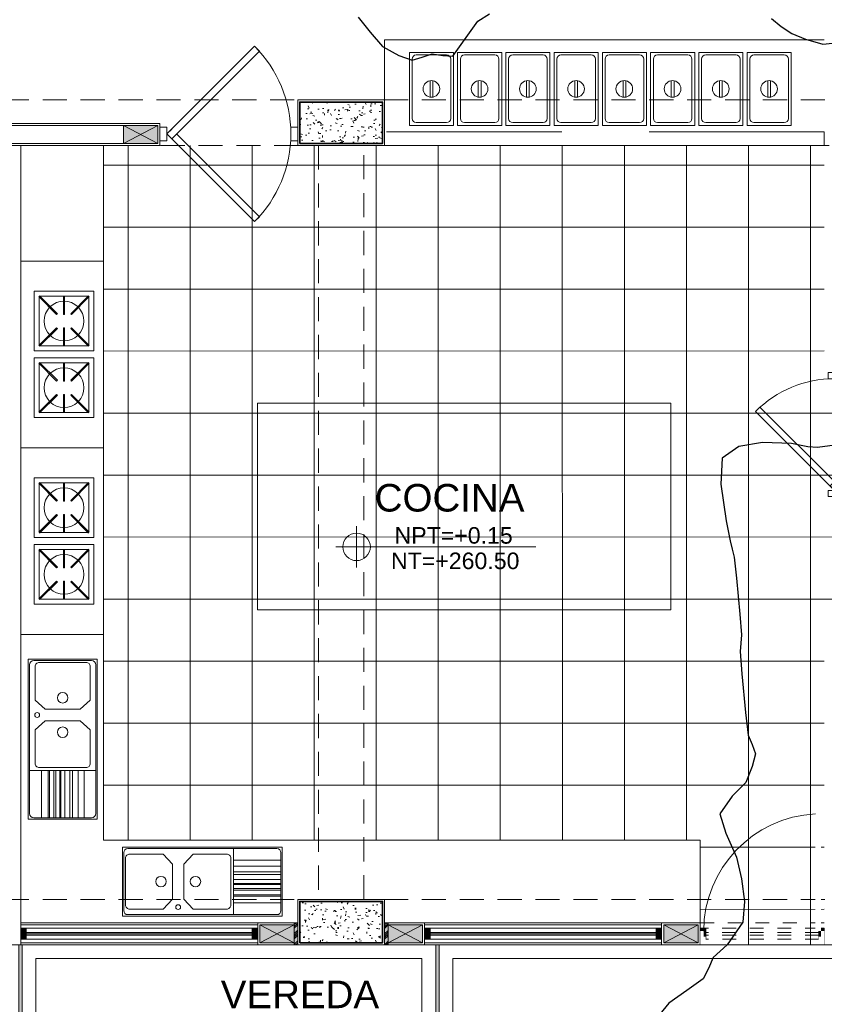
# Model space of a CAD drawing. Header units: millimetres. Extents: x -8931983 to 9630244, y 4 to 18563053.
# Tile 190 of 256: x 349140.11 to 349145.95, y 9281957.44 to 9281964.59. Entities that reach past the tile are written whole.
import ezdxf

# ---------------------------------------------------------------- set-up
doc = ezdxf.new("R2010")
doc.units = ezdxf.units.MM
doc.set_wipeout_variables(frame=1)
for name, pattern in [('01 nivel$0$HIDDEN2', [0.1875, 0.125, -0.0625]), ('CONTINUA', [0]), ('DASHED2', [0.375, 0.25, -0.125]), ('HIDDEN', [9.524999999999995, 6.349999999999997, -3.174999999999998])]:
    doc.linetypes.add(name, pattern=pattern)
for name, color, linetype, lineweight in [('.', 7, 'Continuous', 0), ('0_PROYECCIONES 1', 1, 'DASHED2', 0), ('0_VANOS', 30, 'Continuous', 9), ('COLUMNAS', 3, 'Continuous', 35), ('COLUMNETAS TOP', 253, 'Continuous', 0), ('G-ANNO-DIMS', 7, 'Continuous', 5), ('JUNTAS DE DILATACIÓN', 160, 'CONTINUA', 9), ('MURO', 133, 'Continuous', 15), ('Proyecciones 2', 251, 'HIDDEN', 5), ('puertas', 252, 'Continuous', 0), ('TARRAJEO', 32, 'Continuous', 0), ('TEXTO AMBIENTES', 7, 'Continuous', 30), ('vereda', 254, 'Continuous', 5)]:
    doc.layers.add(name, color=color, linetype=linetype, lineweight=lineweight)
for name, color, linetype, lineweight, true_color in [('08.-ALE_MOBILIARIO Y EQUIPAMIENTO', 251, 'Continuous', 15, 0x545454), ('0_COLUMNA ACHURADO', 250, 'Continuous', 0, 0x363636), ('0_TEXTURA PISOS', 252, 'Continuous', 0, 0x8c8c8c), ('P_MOBILIARIO', 251, 'Continuous', 5, 0x6b6b6b), ('PROYECCIONES-01', 252, 'HIDDEN', 5, 0x979595)]:
    doc.layers.add(name, color=color, linetype=linetype, lineweight=lineweight, true_color=true_color)
doc.layers.add('C-TOPO', color=7, linetype='Continuous')
doc.styles.add('Arial_1', font='arial.ttf', dxfattribs={"height": 0.15})
pattern_1 = [(140, (-1.515000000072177, -1.514999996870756), (0.0140263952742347, 0.1603225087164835), [0.016764, -0.184404]), (85.00000000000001, (-1.515000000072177, -1.514999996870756), (-0.1681300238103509, -0.0310142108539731), [0.0134112, -0.1475237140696]), (190.4514447, (-1.513831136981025, -1.501639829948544), (-0.1541036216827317, 0.1293082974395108), [0.014247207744, -0.156719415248]), (136.1842, (-1.559704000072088, -1.514999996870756), (0.0369972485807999, 0.2385495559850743), [0.025146, -0.2766059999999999]), (186.63555761, (-1.556620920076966, -1.495120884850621), (-0.2177349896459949, 0.2089156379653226), [0.0213708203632, -0.2350793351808]), (81.18415117, (-1.559704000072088, -1.514999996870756), (-0.2177349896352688, 0.2089156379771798), [0.0201167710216, -0.2212845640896]), (111, (-1.54852800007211, -1.492647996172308), (0.0899933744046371, 0.1334206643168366), [0.016764, -0.184404]), (56.00000000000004, (-1.54852800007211, -1.492647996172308), (-0.1620854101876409, 0.0543857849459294), [0.0134112, -0.1475232]), (161.451445, (-1.541028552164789, -1.481529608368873), (-0.0720920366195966, 0.1878064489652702), [0.014247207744, -0.1567191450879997]), (127.5, (-1.515000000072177, -1.514999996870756), (-0.0744084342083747, 0.0027179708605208), [0, -0.14573504, 0, -0.1497584, 0, -0.148082]), (97.49999999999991, (-1.515000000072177, -1.514999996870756), (-0.0881589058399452, 0.0588013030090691), [0, -0.08538464, 0, -0.14238224, 0, -0.0564388]), (57.50000000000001, (-1.515000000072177, -1.564844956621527), (0.0050412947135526, 0.1193197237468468), [0, -0.05588, 0, -0.1743456, 0, -0.2313432]), (47.5, (-1.515000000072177, -1.587196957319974), (-0.0223753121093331, 0.1303536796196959), [0, -0.072644, 0, -0.11578336, 0, -0.1642872])]

# ---------------------------------------------------------------- blocks, each defined once
blk = doc.blocks.new('topooooo')
at = {"layer": 'C-TOPO', "color": 252, "linetype": 'Continuous', "lineweight": 25, "true_color": 0x939598, "elevation": 2.117999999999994, "flags": 128}
for points in [[(-111.0279999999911, -175.5341138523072), (-110.8917713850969, -175.5606268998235), (-110.7569719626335, -175.5850280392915), (-110.6236618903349, -175.5590866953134), (-110.5279999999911, -175.5227667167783), (-110.4863257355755, -175.4609424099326), (-110.4460758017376, -175.3959241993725), (-110.3791648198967, -175.355860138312), (-110.319233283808, -175.3140000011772), (-110.3283506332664, -175.1677214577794), (-110.3410990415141, -175.000900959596), (-110.3088834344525, -174.9074743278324)], [(-108.7118235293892, -173.6301764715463), (-108.6194879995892, -173.6287496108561), (-108.5279999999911, -173.6186875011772), (-108.424792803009, -173.5873897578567), (-108.3059886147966, -173.5360113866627), (-108.1920884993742, -173.4187551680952)], [(-106.383791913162, -175.7206298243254), (-106.4703963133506, -175.8140000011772), (-106.5279999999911, -175.8553907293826), (-106.6344817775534, -175.9143016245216), (-106.8013552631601, -176.0406447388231), (-106.9153870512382, -176.1737404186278), (-106.9541538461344, -176.3140000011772), (-106.8407609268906, -176.4674168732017), (-106.6422207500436, -176.6466675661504), (-106.5279999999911, -176.7401538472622), (-106.4780000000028, -176.7770769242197), (-106.4280000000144, -176.8140000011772), (-106.3201724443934, -176.9203098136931), (-106.1338374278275, -177.1065720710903), (-106.0279999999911, -177.2140000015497), (-105.9933846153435, -177.2640000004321), (-105.9587692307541, -177.3140000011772), (-105.8464207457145, -177.4287012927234), (-105.6467370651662, -177.6290745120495), (-105.5279999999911, -177.7447692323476), (-105.4625650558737, -177.7781962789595), (-105.4007915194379, -177.8140000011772), (-105.3591298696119, -177.9009548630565), (-105.3216962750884, -178.0203037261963), (-105.3361044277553, -178.1585834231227), (-105.3216962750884, -178.3140000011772), (-105.2003765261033, -178.3954341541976), (-105.0279999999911, -178.4798576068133), (-104.9005164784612, -178.5782433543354), (-104.7775444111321, -178.6910377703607), (-104.6938576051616, -178.8140000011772), (-104.675925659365, -179.0141857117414), (-104.6938576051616, -179.148142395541), (-104.6716376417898, -179.2313144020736), (-104.6531526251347, -179.3140000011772), (-104.6898838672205, -179.4559010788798), (-104.7316679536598, -179.6103320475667), (-104.7309708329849, -179.7123771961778)]]:
    blk.add_lwpolyline(points, dxfattribs=at)
blk = doc.blocks.new('PUERTA VAIVEN')
at = {"layer": 'puertas'}
for points in [[(-0.0853553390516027, -0.0353553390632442), (-0.7217514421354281, 0.6010407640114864), (-0.6863961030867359, 0.6363961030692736), (-0.0499999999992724, 0)], [(-1, -0.0499999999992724), (-1, 0.0499999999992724), (-0.9500000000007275, 0.0499999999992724), (-0.9500000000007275, -0.0499999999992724)], [(-0.0499999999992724, -0.0499999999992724), (-0.0499999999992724, 0.0499999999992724), (0, 0.0499999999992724), (0, -0.0499999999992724)]]:
    blk.add_lwpolyline(points, close=True, dxfattribs=at)
for points in [[(-0.1207106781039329, 0), (-0.7217514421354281, -0.6010407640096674), (-0.6863961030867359, -0.6363961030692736), (-0.0499999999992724, 0), (-0.0853553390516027, 0.0353553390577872)], [(-0.0853553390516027, 0.0353553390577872), (-0.0853553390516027, 0.0353553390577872)]]:
    blk.add_lwpolyline(points, dxfattribs=at)
for start, end in [(135.000000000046, 180), (180, 224.9999999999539)]:
    blk.add_arc((-0.0500000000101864, -3.638e-12), 0.9, start, end, dxfattribs=at)
blk = doc.blocks.new('*U1783')
at = {"linetype": 'Continuous', "lineweight": 0, "true_color": 0xbebebe}
for points in [[(3037.252435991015, 1360.543106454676), (3037.212435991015, 1360.543106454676), (3037.212435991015, 1360.463106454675), (3037.252435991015, 1360.463106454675)], [(3038.932435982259, 1360.543106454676), (3038.892435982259, 1360.543106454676), (3038.892435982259, 1360.463106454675), (3038.932435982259, 1360.463106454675)]]:
    blk.add_hatch(color=9, dxfattribs=at).paths.add_polyline_path(points)
at = {"layer": '0_VANOS', "linetype": 'Continuous'}
for p, q in [((3037.252435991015, 1360.513106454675), (3038.892435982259, 1360.513106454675)), ((3037.252435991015, 1360.503106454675), (3038.892435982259, 1360.503106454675)), ((3037.252435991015, 1360.493106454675), (3038.892435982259, 1360.493106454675))]:
    blk.add_line(p, q, dxfattribs=at)
for points in [[(3037.212435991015, 1360.543106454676), (3037.212435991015, 1360.463106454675), (3037.252435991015, 1360.463106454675), (3037.252435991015, 1360.543106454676)], [(3037.252435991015, 1360.543106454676), (3038.892435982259, 1360.543106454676), (3038.892435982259, 1360.463106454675), (3037.252435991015, 1360.463106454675)], [(3038.892435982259, 1360.543106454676), (3038.892435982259, 1360.463106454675), (3038.932435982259, 1360.463106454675), (3038.932435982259, 1360.543106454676)]]:
    blk.add_lwpolyline(points, close=True, dxfattribs=at)
blk = doc.blocks.new('*U1785')
at = {"linetype": 'Continuous', "lineweight": 0, "true_color": 0xbebebe}
for points in [[(3037.252435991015, 1360.543106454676), (3037.212435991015, 1360.543106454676), (3037.212435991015, 1360.463106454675), (3037.252435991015, 1360.463106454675)], [(3038.932435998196, 1360.543106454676), (3038.892435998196, 1360.543106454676), (3038.892435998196, 1360.463106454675), (3038.932435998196, 1360.463106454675)]]:
    blk.add_hatch(color=9, dxfattribs=at).paths.add_polyline_path(points)
at = {"layer": '0_VANOS', "linetype": 'Continuous'}
for p, q in [((3037.252435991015, 1360.513106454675), (3038.892435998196, 1360.513106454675)), ((3037.252435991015, 1360.503106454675), (3038.892435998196, 1360.503106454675)), ((3037.252435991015, 1360.493106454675), (3038.892435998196, 1360.493106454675))]:
    blk.add_line(p, q, dxfattribs=at)
for points in [[(3037.212435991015, 1360.543106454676), (3037.212435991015, 1360.463106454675), (3037.252435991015, 1360.463106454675), (3037.252435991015, 1360.543106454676)], [(3037.252435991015, 1360.543106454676), (3038.892435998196, 1360.543106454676), (3038.892435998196, 1360.463106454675), (3037.252435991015, 1360.463106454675)], [(3038.892435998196, 1360.543106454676), (3038.892435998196, 1360.463106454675), (3038.932435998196, 1360.463106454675), (3038.932435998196, 1360.543106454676)]]:
    blk.add_lwpolyline(points, close=True, dxfattribs=at)
blk = doc.blocks.new('lavadero-flat-1')
at = {"layer": 'P_MOBILIARIO', "color": 251, "true_color": 0x636466}
for p, q in [((0.0864824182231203, 0.4800694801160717), (-0.4135175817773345, 0.4800694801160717)), ((-0.4135175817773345, 0.4800694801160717), (-0.4135175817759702, -0.679930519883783)), ((0.0064831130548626, 0.4569953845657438), (-0.3335180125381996, 0.4569953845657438)), ((0.0864824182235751, -0.679930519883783), (0.0864824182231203, 0.4800694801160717)), ((-0.3635180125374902, 0.4269952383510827), (-0.3635168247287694, 0.1832826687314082)), ((0.0364831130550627, 0.4269953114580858), (0.0364837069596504, 0.1832825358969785)), ((-0.413517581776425, 0.1800694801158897), (-0.4135184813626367, -0.679930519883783)), ((-0.2905516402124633, 0.1169953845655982), (-0.3635168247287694, 0.1832826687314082)), ((-0.0364825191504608, 0.1169953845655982), (0.036482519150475, 0.183282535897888)), ((-0.0364825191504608, 0.1169953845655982), (-0.2905516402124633, 0.1169953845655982)), ((-0.2905516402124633, 0.0331435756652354), (-0.3635168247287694, -0.0331437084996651)), ((-0.0364825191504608, 0.0331435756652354), (-0.2905516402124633, 0.0331435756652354)), ((-0.0364825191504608, 0.0331435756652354), (0.036482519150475, -0.0331435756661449)), ((-0.3635180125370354, -0.276856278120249), (-0.3635168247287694, -0.0331437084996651)), ((0.036482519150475, -0.0331435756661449), (0.0364831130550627, -0.2768563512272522)), ((0.0764824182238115, -0.3268564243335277), (-0.4035175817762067, -0.3268564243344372)), ((0.0064831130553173, -0.3068564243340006), (-0.3335180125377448, -0.3068564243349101)), ((-0.3183576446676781, -0.3268564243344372), (-0.3183576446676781, -0.6699305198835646)), ((-0.269954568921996, -0.3268564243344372), (-0.2699545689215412, -0.6699305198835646)), ((-0.2594321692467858, -0.3268564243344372), (-0.2594321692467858, -0.6699305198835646)), ((-0.2268127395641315, -0.3268564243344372), (-0.2268127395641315, -0.6699305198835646)), ((-0.213133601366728, -0.3268564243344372), (-0.213133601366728, -0.6699305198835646)), ((-0.1847230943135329, -0.3268564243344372), (-0.1847230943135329, -0.6699305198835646)), ((-0.1763051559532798, -0.3268564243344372), (-0.1763051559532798, -0.6699305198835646)), ((-0.1489468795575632, -0.3268564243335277), (-0.1489468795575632, -0.6699305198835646)), ((-0.1110662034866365, -0.3268564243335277), (-0.1110662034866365, -0.6699305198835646)), ((-0.093178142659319, -0.3268564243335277), (-0.093178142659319, -0.6699305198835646)), ((-0.052140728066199, -0.3268564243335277), (-0.052140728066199, -0.6699305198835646)), ((-0.0086765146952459, -0.3268564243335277), (-0.0086765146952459, -0.6699305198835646)), ((-0.4135175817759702, -0.679930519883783), (0.0864834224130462, -0.679930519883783))]:
    blk.add_line(p, q, dxfattribs=at)
for points in [[(-0.4035175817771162, 0.4400694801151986), (-0.403517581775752, -0.6399305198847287)], [(0.0464824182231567, 0.4700694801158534), (-0.3735175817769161, 0.4700694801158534)], [(0.0764824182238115, -0.6399305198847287), (0.0764824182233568, 0.4400694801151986)], [(-0.3735175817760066, -0.6699305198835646), (0.0464824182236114, -0.6699305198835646)]]:
    blk.add_lwpolyline(points, dxfattribs=at)
for centre, radius in [((-0.163517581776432, 0.2000694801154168), 0.0381), ((-0.3485175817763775, 0.0750694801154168), 0.0175), ((-0.163517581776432, -0.0499305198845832), 0.0381)]:
    blk.add_circle(centre, radius, dxfattribs=at)
for centre, start, end in [((-0.3735175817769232, 0.4400694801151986), 90, 180), ((-0.3335180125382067, 0.4269953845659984), 89.99999999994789, 180.0002792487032), ((0.0064831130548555, 0.4269953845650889), 359.9998603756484, 89.99999999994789), ((0.0464824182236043, 0.4400694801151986), 0, 90), ((-0.3335180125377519, -0.2768564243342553), 179.9997207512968, 270), ((0.0064831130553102, -0.2768564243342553), 270, 0.0001396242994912), ((-0.3735175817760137, -0.6399305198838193), 180, 270), ((0.0464824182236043, -0.6399305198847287), 270, 0)]:
    blk.add_arc(centre, 0.03, start, end, dxfattribs=at)
blk = doc.blocks.new('TGSSDS')
at = {"layer": '08.-ALE_MOBILIARIO Y EQUIPAMIENTO', "extrusion": (-8.64954783e-08, 1.9304e-11, 0.9999999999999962)}
for p, q in [((0, 0), (9.67178493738e-05, 0.4333745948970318)), ((9.67178493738e-05, 0.4333745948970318), (0.4334713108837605, 0.4332778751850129, 2.41837867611e-05)), ((0.4334713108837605, 0.4332778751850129, 2.41837867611e-05), (0.433374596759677, -9.6719712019e-05, 2.41837870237e-05)), ((0.0361226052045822, 0.0361064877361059, 2.015294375e-06), (0.0362032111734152, 0.3972519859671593, 2.0152946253e-06)), ((0.0362032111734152, 0.3972519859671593, 2.0152946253e-06), (0.3973487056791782, 0.3971713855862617, 2.21684503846e-05)), ((0.3973487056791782, 0.3971713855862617, 2.21684503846e-05), (0.3972681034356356, 0.0360258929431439, 2.2168450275e-05)), ((0.3973091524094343, 0.220210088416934, 2.21685094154e-05), (0.2651653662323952, 0.2202395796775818, 1.47944287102e-05)), ((0.0335694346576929, 0.0386607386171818, 1.8728472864e-06), (0.1631612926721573, 0.1681947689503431, 9.1029049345e-06)), ((0.0386756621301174, 0.0335522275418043, 2.1578533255e-06), (0.1682675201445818, 0.1630862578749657, 9.3879109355e-06)), ((0.3973075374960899, 0.2129871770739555, 2.21685092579e-05), (0.2651637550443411, 0.2130166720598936, 1.47944340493e-05)), ((0.2651797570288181, 0.1630646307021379, 1.47959488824e-05), (0.3947137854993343, 0.0334727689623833, 2.20260004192e-05)), ((0.270288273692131, 0.1681708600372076, 1.50809540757e-05), (0.3998222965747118, 0.0385790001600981, 2.23110110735e-05)), ((0.433374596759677, -9.6719712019e-05, 2.41837870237e-05), (0, 0)), ((0.3972681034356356, 0.0360258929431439, 2.2168450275e-05), (0.0361226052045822, 0.0361064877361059, 2.015294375e-06))]:
    blk.add_line(p, q, dxfattribs=at)
at = {"layer": '08.-ALE_MOBILIARIO Y EQUIPAMIENTO', "extrusion": (-8.64954783e-08, -1.93038e-11, 0.9999999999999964)}
for p, q in [((0.9168757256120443, 0.4334566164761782, 7.29065703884e-05), (0.4835011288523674, 0.4333598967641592, 4.87227833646e-05)), ((0.4835011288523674, 0.4333598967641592, 4.87227833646e-05), (0.4835978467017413, -1.46999955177e-05, 4.87227832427e-05)), ((0.916972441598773, 8.20215791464e-05, 7.29065701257e-05), (0.9168757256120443, 0.4334566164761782, 7.29065703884e-05)), ((0.8807692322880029, 0.3973340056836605, 7.08912336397e-05), (0.5196237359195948, 0.3972534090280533, 5.07380777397e-05)), ((0.5196237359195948, 0.3972534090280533, 5.07380777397e-05), (0.5197043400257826, 0.0361079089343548, 5.073807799e-05)), ((0.8808498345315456, 0.0361885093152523, 7.08912337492e-05), (0.8807692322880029, 0.3973340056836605, 7.08912336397e-05)), ((0.4835978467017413, -1.46999955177e-05, 4.87227832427e-05), (0.916972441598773, 8.20215791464e-05, 7.29065701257e-05)), ((0.5197043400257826, 0.0361079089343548, 5.073807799e-05), (0.8808498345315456, 0.0361885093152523, 7.08912337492e-05))]:
    blk.add_line(p, q, dxfattribs=at)
at = {"layer": '08.-ALE_MOBILIARIO Y EQUIPAMIENTO', "extrusion": (-8.65107781e-08, -6.85349895e-08, 0.9999999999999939)}
for p, q in [((0.0336488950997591, 0.3946988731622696, 9.7463618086e-06), (0.1631829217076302, 0.2651070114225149, 1.12460459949e-05)), ((0.0387574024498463, 0.3998050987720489, 1.02572590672e-05), (0.168291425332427, 0.2702132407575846, 1.17569432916e-05)), ((0.2652036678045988, 0.2701916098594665, 1.71649811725e-05), (0.3947955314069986, 0.3997256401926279, 3.0125406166e-05)), ((0.2703098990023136, 0.2650831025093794, 1.72240951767e-05), (0.3999017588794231, 0.3946171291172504, 3.01845255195e-05))]:
    blk.add_line(p, q, dxfattribs=at)
at = {"layer": '08.-ALE_MOBILIARIO Y EQUIPAMIENTO', "extrusion": (-8.64954783e-08, -1.93038e-11, 0.9999999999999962)}
for p, q in [((0.5170705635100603, 0.3946991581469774, 5.05956306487e-05), (0.64666242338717, 0.2651651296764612, 5.78256882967e-05)), ((0.5221767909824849, 0.3998076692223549, 5.08806366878e-05), (0.6517686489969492, 0.2702736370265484, 5.81106942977e-05)), ((0.7486808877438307, 0.2702952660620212, 6.35187322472e-05), (0.8782149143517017, 0.3998871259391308, 7.07487837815e-05)), ((0.7537894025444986, 0.2651890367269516, 6.38037374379e-05), (0.8833234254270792, 0.3947808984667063, 7.10337944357e-05)), ((0.8808086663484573, 0.2203727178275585, 7.08912926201e-05), (0.7486648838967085, 0.2203432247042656, 6.35172174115e-05)), ((0.8808102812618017, 0.2131498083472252, 7.08912927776e-05), (0.7486664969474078, 0.2131203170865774, 6.3517212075e-05))]:
    blk.add_line(p, q, dxfattribs=at)
at = {"layer": '08.-ALE_MOBILIARIO Y EQUIPAMIENTO', "extrusion": (8.64968082e-08, -1.93048e-11, 0.9999999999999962)}
for p, q in [((0.0361636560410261, 0.2202906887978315, 2.21686643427e-05), (0.168307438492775, 0.2202611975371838, 1.47944702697e-05)), ((0.0361620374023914, 0.2130677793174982, 2.21686641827e-05), (0.1683058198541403, 0.2130382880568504, 1.47944755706e-05))]:
    blk.add_line(p, q, dxfattribs=at)
at = {"layer": '08.-ALE_MOBILIARIO Y EQUIPAMIENTO', "extrusion": (-6.9851e-12, -3.42771468e-08, 0.9999999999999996)}
for p, q in [((0.168291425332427, 0.2702132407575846, 1.17569432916e-05), (0.1631829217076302, 0.2651070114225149, 1.12460459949e-05)), ((0.1683058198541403, 0.2130382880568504, 1.47944755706e-05), (0.168307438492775, 0.2202611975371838, 1.47944702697e-05)), ((0.2651637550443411, 0.2130166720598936, 1.47944340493e-05), (0.2651653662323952, 0.2202395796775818, 1.47944287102e-05)), ((0.1682675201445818, 0.1630862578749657, 9.3879109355e-06), (0.1631612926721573, 0.1681947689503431, 9.1029049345e-06))]:
    blk.add_line(p, q, dxfattribs=at)
at = {"layer": '08.-ALE_MOBILIARIO Y EQUIPAMIENTO', "extrusion": (8.64968082e-08, 1.93046e-11, 0.9999999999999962)}
for p, q in [((0.519663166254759, 0.220292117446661, 7.08914475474e-05), (0.6518069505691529, 0.2203216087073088, 6.35172589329e-05)), ((0.5196647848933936, 0.2130692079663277, 7.08914477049e-05), (0.6518085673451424, 0.2130986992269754, 6.35172536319e-05))]:
    blk.add_line(p, q, dxfattribs=at)
at = {"layer": '08.-ALE_MOBILIARIO Y EQUIPAMIENTO', "extrusion": (-6.985e-12, 3.42771468e-08, 0.9999999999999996)}
for p, q in [((0.6517686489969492, 0.2702736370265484, 5.81106942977e-05), (0.64666242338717, 0.2651651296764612, 5.78256882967e-05)), ((0.6518069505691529, 0.2203216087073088, 6.35172589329e-05), (0.6518085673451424, 0.2130986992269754, 6.35172536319e-05)), ((0.7486648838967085, 0.2203432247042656, 6.35172174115e-05), (0.7486664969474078, 0.2131203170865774, 6.3517212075e-05)), ((0.6517925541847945, 0.1631466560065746, 6.04797266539e-05), (0.6466840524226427, 0.1682528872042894, 5.99688293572e-05))]:
    blk.add_line(p, q, dxfattribs=at)
at = {"layer": '08.-ALE_MOBILIARIO Y EQUIPAMIENTO', "extrusion": (-8.65107779e-08, 6.85349897e-08, 0.9999999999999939)}
for p, q in [((0.5171500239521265, 0.0386610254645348, 5.84691451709e-05), (0.6466840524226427, 0.1682528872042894, 5.99688293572e-05)), ((0.5222585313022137, 0.0335547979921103, 5.8980042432e-05), (0.6517925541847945, 0.1631466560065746, 6.04797266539e-05)), ((0.7487047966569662, 0.1631682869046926, 6.58877645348e-05), (0.878296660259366, 0.0336342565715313, 7.88481895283e-05)), ((0.7538110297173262, 0.1682767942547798, 6.5946878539e-05), (0.8834028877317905, 0.0387427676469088, 7.89073088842e-05))]:
    blk.add_line(p, q, dxfattribs=at)
at = {"layer": '08.-ALE_MOBILIARIO Y EQUIPAMIENTO', "extrusion": (-5.5803422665e-05, 1.24541557e-08, 0.9999999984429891)}
blk.add_ellipse((0.2167356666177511, 0.2166389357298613, 1.20918788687e-05), major_axis=(0.1021473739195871, -0.1021473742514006, 5.7014452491e-06), ratio=0.999999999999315, start_param=-0.7854285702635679, end_param=5.497756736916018, dxfattribs=at)
at = {"layer": '08.-ALE_MOBILIARIO Y EQUIPAMIENTO', "extrusion": (5.5803422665e-05, 1.24540614e-08, -0.9999999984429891)}
blk.add_ellipse((0.7002367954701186, 0.2167209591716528, 6.08146622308e-05), major_axis=(0.1021473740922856, 0.1021473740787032, 5.7014452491e-06), ratio=0.9999999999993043, start_param=-0.785428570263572, end_param=5.497756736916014, dxfattribs=at)
at = {"layer": '08.-ALE_MOBILIARIO Y EQUIPAMIENTO', "extrusion": (-5.58132934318e-05, -4.42160337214e-05, 0.9999999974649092)}
blk.add_ellipse((0.2167356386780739, 0.2166389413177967, 1.20918799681e-05), major_axis=(-0.0510736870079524, -0.0510736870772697, -5.1088665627e-06), ratio=0.9999999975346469, start_param=3.091348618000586, end_param=3.191390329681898, dxfattribs=at)
at = {"layer": '08.-ALE_MOBILIARIO Y EQUIPAMIENTO', "extrusion": (5.5803422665e-05, 1.24540614e-08, -0.9999999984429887)}
blk.add_ellipse((0.7002367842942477, 0.2167209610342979, 6.08146618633e-05), major_axis=(0.0510736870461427, 0.0510736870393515, 2.8507226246e-06), ratio=0.9999999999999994, start_param=-0.0502440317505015, end_param=0.0497976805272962, dxfattribs=at)
at = {"layer": '08.-ALE_MOBILIARIO Y EQUIPAMIENTO', "extrusion": (-5.5803422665e-05, 1.24541557e-08, 0.9999999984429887)}
blk.add_ellipse((0.2167356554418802, 0.2166389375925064, 1.20918785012e-05), major_axis=(0.0510736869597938, -0.0510736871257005, 2.8507226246e-06), ratio=0.9999999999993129, start_param=-0.0502440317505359, end_param=0.0497976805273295, dxfattribs=at)
at = {"layer": '08.-ALE_MOBILIARIO Y EQUIPAMIENTO', "extrusion": (5.5813293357e-05, -4.42160338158e-05, -0.9999999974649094)}
blk.add_ellipse((0.7002367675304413, 0.2167209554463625, 6.0814663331e-05), major_axis=(-0.0510736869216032, 0.0510736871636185, -5.1088665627e-06), ratio=0.9999999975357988, start_param=3.091348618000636, end_param=3.191390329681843, dxfattribs=at)
blk = doc.blocks.new('AQLAOQLA')
at = {"layer": '08.-ALE_MOBILIARIO Y EQUIPAMIENTO'}
for p, q in [((0, 0), (1.490116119e-07, 0.6000007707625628)), ((1.354655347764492, 0.6000007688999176), (1.490116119e-07, 0.6000007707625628)), ((1.35465519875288, -3.37138772e-07), (1.354655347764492, 0.6000004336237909)), ((1.35465519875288, -1.8626451e-09), (0, 0))]:
    blk.add_line(p, q, dxfattribs=at)
at = {"lineweight": 60}
blk.add_blockref('TGSSDS', (0.2188413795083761, 0.0689511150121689, -3.64532850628e-05), dxfattribs=at)
blk = doc.blocks.new('AQIKAIQQ')
at = {"layer": '08.-ALE_MOBILIARIO Y EQUIPAMIENTO'}
for p, q in [((-0.0199994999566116, 0.2649933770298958), (-0.0199994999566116, -0.2649933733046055)), ((0.2999925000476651, 0.2649933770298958), (-0.0199994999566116, 0.2649933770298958)), ((0, 0.2160105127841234), (0, -0.2149938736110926)), ((0.2499930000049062, 0.2460105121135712), (0.0300000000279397, 0.2460105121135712)), ((0.2799930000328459, -0.2149938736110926), (0.2799930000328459, 0.2160105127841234)), ((0.2999925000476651, -0.2649933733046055), (0.2999925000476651, 0.2649933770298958)), ((0.1299967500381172, 0.0589985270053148), (0.1299967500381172, -0.0609984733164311)), ((0.1499962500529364, -0.0589985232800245), (0.1499962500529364, 0.0589985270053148)), ((-0.0199994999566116, -0.2649933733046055), (0.2999925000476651, -0.2649933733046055)), ((0.0300000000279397, -0.2449938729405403), (0.2499930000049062, -0.2449938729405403))]:
    blk.add_line(p, q, dxfattribs=at)
blk.add_circle((0.1394965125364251, -0.0004999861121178), 0.0605005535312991, dxfattribs=at)
for centre, start, end in [((0.0300000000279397, 0.2160105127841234), 90, 180), ((0.2499930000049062, 0.2160105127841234), 0, 90), ((0.0300000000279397, -0.2149938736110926), 180, 270), ((0.2499930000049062, -0.2149938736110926), 270, 0)]:
    blk.add_arc(centre, 0.0300000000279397, start, end, dxfattribs=at)
blk = doc.blocks.new('*U1804')
at = {"linetype": 'Continuous', "true_color": 0xbebebe}
for points in [[(3032.131410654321, 1351.188780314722), (3032.131410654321, 1351.268780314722), (3032.171410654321, 1351.268780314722), (3032.171410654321, 1351.188780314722)], [(3032.991409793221, 1351.188780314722), (3032.991409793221, 1351.268780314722), (3033.03140979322, 1351.268780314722), (3033.03140979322, 1351.188780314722)]]:
    blk.add_hatch(color=9, dxfattribs=at).paths.add_polyline_path(points)
at = {"layer": '0_VANOS', "linetype": 'Continuous'}
for p, q in [((3032.131410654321, 1351.268780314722), (3032.171410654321, 1351.268780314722)), ((3032.131410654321, 1351.268780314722), (3032.131410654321, 1351.188780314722)), ((3032.171410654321, 1351.268780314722), (3032.171410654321, 1351.188780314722)), ((3032.991409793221, 1351.188780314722), (3032.991409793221, 1351.268780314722)), ((3032.991409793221, 1351.268780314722), (3033.03140979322, 1351.268780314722)), ((3033.03140979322, 1351.268780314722), (3033.03140979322, 1351.188780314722)), ((3032.171410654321, 1351.188780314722), (3032.131410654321, 1351.188780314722)), ((3033.03140979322, 1351.188780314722), (3032.991409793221, 1351.188780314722))]:
    blk.add_line(p, q, dxfattribs=at)
at = {"layer": '0_VANOS', "linetype": '01 nivel$0$HIDDEN2', "ltscale": 0.5}
for p, q in [((3032.170780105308, 1351.268780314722), (3032.990779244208, 1351.268780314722)), ((3032.171410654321, 1351.238780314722), (3032.991409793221, 1351.238780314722)), ((3032.171410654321, 1351.218780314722), (3032.991409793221, 1351.218780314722)), ((3032.171410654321, 1351.188780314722), (3032.991409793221, 1351.188780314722))]:
    blk.add_line(p, q, dxfattribs=at)
at = {"layer": '0_VANOS', "linetype": '01 nivel$0$HIDDEN2'}
blk.add_line((3032.991409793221, 1351.268780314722), (3033.03140979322, 1351.268780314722), dxfattribs=at)
blk = doc.blocks.new('*U1569')
for points in [[(0, -0.04999999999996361), (0.040000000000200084, -0.04999999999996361), (0.040000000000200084, 0.010000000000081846), (0.025000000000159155, 0.010000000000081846), (0.025000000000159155, 0.050000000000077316), (0, 0.050000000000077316)], [(0.8999999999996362, -0.0500000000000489), (0.8599999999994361, -0.0500000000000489), (0.8599999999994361, 0.00999999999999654), (0.874999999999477, 0.00999999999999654), (0.874999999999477, 0.04999999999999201), (0.8999999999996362, 0.04999999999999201)]]:
    blk.add_wipeout(points)
blk.add_wipeout([(0.024999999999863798, 0.04999999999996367), (0.024999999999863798, 0.8999999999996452), (0.06499999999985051, 0.8999999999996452), (0.06499999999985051, 0.049999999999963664)])
blk.add_arc((0.0215447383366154, 0.0476485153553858), 0.8534585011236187, 0.1578639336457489, 87.08142791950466)
blk = doc.blocks.new('Cotas de elevación - M_Cota de elevación - Destino rellenado-517392-Nivel 1')
at = {"layer": 'G-ANNO-DIMS'}
for p, q in [((0, -0.0015), (0, 0.0015)), ((-0.0015, 0), (0.013, 0))]:
    blk.add_line(p, q, dxfattribs=at)
blk.add_circle((0, 0), 0.001, dxfattribs=at)
blk = doc.blocks.new('bloque sum pg')
at = {"layer": '.', "true_color": 0xadddf7, "transparency": 33554572}
h = blk.add_hatch(color=141, dxfattribs=at)
h.dxf.hatch_style = 1
h.paths.add_polyline_path([(-9.00499999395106, -30.67000000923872), (-8.979999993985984, -30.67000000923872), (-8.979999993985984, -30.83000000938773), (-9.00499999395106, -30.83000000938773)])
h = blk.add_hatch(color=141, dxfattribs=at)
h.dxf.hatch_style = 1
h.paths.add_polyline_path([(-8.349999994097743, -30.83000000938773), (-8.32499999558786, -30.83000000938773), (-8.32499999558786, -30.67000000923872), (-8.349999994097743, -30.67000000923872)])
at = {"layer": '0_COLUMNA ACHURADO'}
h = blk.add_hatch(dxfattribs=at)
h.set_pattern_fill('AR-CONC', color=256, scale=0.00088, angle=90.00000000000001)
h.set_pattern_definition(pattern_1)
h.paths.add_polyline_path([(-8.964999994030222, -24.71500000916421), (-8.964999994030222, -25.01500000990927), (-8.364999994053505, -25.01500000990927), (-8.364999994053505, -24.71500000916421)])
h = blk.add_hatch(dxfattribs=at)
h.set_pattern_fill('AR-CONC', color=256, scale=0.00088, angle=90.00000000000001)
h.set_pattern_definition(pattern_1)
h.paths.add_polyline_path([(-8.964999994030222, -30.81500001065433), (-8.364999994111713, -30.81500001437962), (-8.364999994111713, -30.51500001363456), (-8.964999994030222, -30.51500000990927)])
at = {"layer": '0_TEXTURA PISOS'}
h = blk.add_hatch(dxfattribs=at)
h.set_pattern_fill('_USER', color=256, scale=0.45, angle=180, style=0, double=1, pattern_type=0)
h.set_pattern_definition([(180, (-348473.8505645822, -9281971.068569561), (-1e-16, -0.45), []), (270, (-348473.8505645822, -9281971.068569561), (0.45, -1e-16), [])])
h.paths.add_polyline_path([(-2.259986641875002, -27.74499871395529), (-5.159969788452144, -27.74506619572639), (-5.159969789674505, -27.58499968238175), (-2.259999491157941, -27.58499969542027), (-2.259999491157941, -25.63000001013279), (-5.000000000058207, -25.63000001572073), (-5.000000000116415, -26.67749968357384), (-5.160000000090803, -26.67749968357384), (-5.160000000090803, -25.02999969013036), (-10.39000036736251, -25.03000001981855), (-10.39000004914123, -30.06999969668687), (-6.059999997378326, -30.06999969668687), (-6.060000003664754, -30.82999960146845), (-5.159999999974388, -30.82999979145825), (-5.160020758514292, -28.64499969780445), (-5, -28.64499969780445), (-4.999998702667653, -30.82999969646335), (-4.099999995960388, -30.82997262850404), (-4.100000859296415, -30.66994607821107), (-3.999892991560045, -30.67002280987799), (-3.999999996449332, -30.06499621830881), (-2.260016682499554, -30.06498626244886)])
at = {"layer": 'COLUMNETAS TOP', "true_color": 0xc0c0c0}
for points in [[(-10.2449999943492, -24.8849999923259), (-9.9949999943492, -24.8849999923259), (-9.9949999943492, -25.01499999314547), (-10.2449999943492, -25.01499999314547)], [(-9.00499999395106, -30.68500000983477), (-9.25499999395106, -30.68500000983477), (-9.25499999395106, -30.81500000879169), (-9.00499999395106, -30.81500000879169)], [(-8.32499999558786, -30.81500000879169), (-8.07499999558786, -30.81500000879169), (-8.07499999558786, -30.68500000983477), (-8.32499999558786, -30.68500000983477)], [(-6.075000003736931, -30.68499991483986), (-6.325000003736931, -30.68499991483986), (-6.325000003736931, -30.81499991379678), (-6.075000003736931, -30.81499991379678)]]:
    blk.add_hatch(color=9, dxfattribs=at).paths.add_polyline_path(points)
at = {"layer": 'JUNTAS DE DILATACIÓN'}
h = blk.add_hatch(dxfattribs=at)
h.set_pattern_fill('ANSI34', color=256, scale=0.0029, angle=0.0939636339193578)
h.set_pattern_definition([(45.09396363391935, (-5617.995869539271, -1563.81189498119), (-0.0391281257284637, 0.0389999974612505), []), (45.09396363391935, (-5617.982848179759, -1563.811873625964), (-0.0391281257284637, 0.0389999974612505), []), (45.09396363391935, (-5617.969826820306, -1563.811852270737), (-0.0391281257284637, 0.0389999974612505), []), (45.09396363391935, (-5617.956805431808, -1563.811830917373), (-0.0391281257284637, 0.0389999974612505), [])])
h.paths.add_polyline_path([(-8.979999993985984, -30.67000000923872), (-9.00499999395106, -30.67000000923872), (-9.00499999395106, -30.83000000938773), (-8.979999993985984, -30.83000000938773)])
h = blk.add_hatch(dxfattribs=at)
h.set_pattern_fill('ANSI34', color=256, scale=0.0029, angle=180.0939636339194)
h.set_pattern_definition([(225.0939636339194, (5578.595869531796, 1502.311894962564), (0.0391281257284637, -0.0389999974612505), []), (225.0939636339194, (5578.582848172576, 1502.311873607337), (0.0391281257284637, -0.0389999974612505), []), (225.0939636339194, (5578.569826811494, 1502.311852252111), (0.0391281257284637, -0.0389999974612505), []), (225.0939636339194, (5578.556805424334, 1502.311830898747), (0.0391281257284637, -0.0389999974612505), [])])
h.paths.add_polyline_path([(-8.349999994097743, -30.83000000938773), (-8.32499999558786, -30.83000000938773), (-8.32499999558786, -30.67000000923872), (-8.349999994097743, -30.67000000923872)])
at = {"layer": '0_PROYECCIONES 1', "ltscale": 0.7}
for points, elevation in [([(-2.129999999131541, -25.02999997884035), (-2.129999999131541, -24.69999998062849), (-15.19999999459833, -24.69999998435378), (-15.19999999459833, -25.02999998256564)], -20.54863760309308), ([(-8.499999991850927, -25.03000000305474), (-8.830029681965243, -25.03000000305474), (-8.830029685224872, -30.50000000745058), (-8.499999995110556, -30.50000000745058)], -1452.030083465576), ([(-2.130000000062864, -30.82997294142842), (-2.130000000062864, -30.50000000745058), (-15.1999999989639, -30.50000001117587), (-15.1999999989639, -30.82997294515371)], -705.4664041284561)]:
    blk.add_lwpolyline(points, close=True, dxfattribs=dict(at, elevation=elevation))
at = {"layer": 'COLUMNAS', "color": 6}
for points, elevation in [([(-8.964999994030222, -25.01500000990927), (-8.364999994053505, -25.01500000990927), (-8.364999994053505, -24.71500000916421), (-8.964999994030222, -24.71500000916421)], -705.4664041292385), ([(-8.964999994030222, -30.81500001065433), (-8.364999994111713, -30.81500001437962), (-8.364999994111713, -30.51500001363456), (-8.964999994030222, -30.51500000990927)], -705.4664041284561)]:
    blk.add_lwpolyline(points, close=True, dxfattribs=dict(at, elevation=elevation))
at = {"layer": 'COLUMNETAS TOP'}
for p, q in [((-9.9949999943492, -24.8849999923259, -20.54863760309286), (-10.24499999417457, -25.01499999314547, -20.54863760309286)), ((-10.2449999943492, -24.8849999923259, -20.54863760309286), (-9.994999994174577, -25.01499999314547, -20.54863760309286)), ((-9.25499999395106, -30.68500000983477, -705.4664041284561), (-9.004999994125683, -30.81500001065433, -705.4664041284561)), ((-9.00499999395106, -30.68500000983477, -705.4664041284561), (-9.254999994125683, -30.81500001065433, -705.4664041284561)), ((-8.32499999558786, -30.81500000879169, -705.4664041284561), (-8.074999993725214, -30.68500000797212, -705.4664041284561)), ((-8.07499999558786, -30.81500000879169, -705.4664041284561), (-8.324999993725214, -30.68500000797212, -705.4664041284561)), ((-6.325000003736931, -30.68499991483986, -705.4664041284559), (-6.075000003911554, -30.81499991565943, -705.4664041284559)), ((-6.075000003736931, -30.68499991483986, -705.4664041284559), (-6.325000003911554, -30.81499991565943, -705.4664041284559))]:
    blk.add_line(p, q, dxfattribs=at)
for points, elevation in [([(-10.2449999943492, -24.8849999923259), (-9.9949999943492, -24.8849999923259), (-9.9949999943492, -25.01499999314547), (-10.2449999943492, -25.01499999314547)], -20.54863760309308), ([(-9.00499999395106, -30.68500000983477), (-9.25499999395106, -30.68500000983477), (-9.25499999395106, -30.81500000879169), (-9.00499999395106, -30.81500000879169)], -705.4664041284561), ([(-8.32499999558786, -30.81500000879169), (-8.07499999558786, -30.81500000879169), (-8.07499999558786, -30.68500000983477), (-8.32499999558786, -30.68500000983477)], -705.4664041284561), ([(-6.075000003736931, -30.68499991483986), (-6.325000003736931, -30.68499991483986), (-6.325000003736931, -30.81499991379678), (-6.075000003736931, -30.81499991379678)], -705.4664041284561)]:
    blk.add_lwpolyline(points, close=True, dxfattribs=dict(at, elevation=elevation))
at = {"layer": 'JUNTAS DE DILATACIÓN', "elevation": -705.4664041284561}
for points in [[(-8.979999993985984, -30.67000000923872), (-9.00499999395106, -30.67000000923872), (-9.00499999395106, -30.83000000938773), (-8.979999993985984, -30.83000000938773)], [(-8.349999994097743, -30.83000000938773), (-8.32499999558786, -30.83000000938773), (-8.32499999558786, -30.67000000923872), (-8.349999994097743, -30.67000000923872)]]:
    blk.add_lwpolyline(points, close=True, dxfattribs=at)
at = {"layer": 'MURO'}
for p, q in [((-10.2449999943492, -24.8849998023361, -20.54863760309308), (-14.92499888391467, -24.88500000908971, -20.54863760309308)), ((-10.24499999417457, -25.01499999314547, -20.54863760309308), (-14.924998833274, -25.01500000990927, -20.54863760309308)), ((-10.99000036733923, -30.68499404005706, -20.54863760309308), (-9.26999999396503, -30.68500656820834, -705.4664041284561)), ((-8.059999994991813, -30.68499404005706, -705.4664041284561), (-6.340000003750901, -30.68500656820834, -20.54863760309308)), ((-10.99000036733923, -30.81499500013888, -20.54863760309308), (-9.26999999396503, -30.81499500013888, -705.4664041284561)), ((-8.059999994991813, -30.81499500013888, -705.4664041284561), (-6.340000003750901, -30.81499500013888, -20.54863760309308))]:
    blk.add_line(p, q, dxfattribs=at)
at = {"layer": 'P_MOBILIARIO', "elevation": -705.4664041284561}
blk.add_lwpolyline([(-9.272856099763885, -28.40059904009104), (-6.272856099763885, -28.40059903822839), (-6.272856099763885, -26.90059903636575), (-9.272856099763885, -26.90059903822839)], close=True, dxfattribs=at)
at = {"layer": 'Proyecciones 2', "linetype": 'DASHED2', "ltscale": 0.3, "elevation": -20.54863760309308}
blk.add_lwpolyline([(-5.160000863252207, -30.66997305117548), (-6.060000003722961, -30.6699473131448), (-6.060000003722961, -30.82994720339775), (-5.160000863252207, -30.82997294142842)], close=True, dxfattribs=at)
at = {"layer": 'PROYECCIONES-01', "lineweight": 0, "ltscale": 0.2, "elevation": -705.4664041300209}
blk.add_lwpolyline([(-5.160000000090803, -25.03000000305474), (-5.160000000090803, -24.93000000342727), (-8.349999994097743, -24.93000001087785), (-8.349999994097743, -25.03000001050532)], close=True, dxfattribs=at)
at = {"layer": 'TARRAJEO'}
for p, q in [((-5.15999999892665, -24.26300000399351, -20.54863760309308), (-8.349999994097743, -24.26300000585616, -20.54863760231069)), ((-8.349999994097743, -25.0300000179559, -20.54863760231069), (-8.349999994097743, -24.26300000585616, -20.54863760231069)), ((-9.97999999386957, -24.86999980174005, -20.54863760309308), (-15.19999889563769, -24.87000001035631, -20.54863760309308)), ((-9.979999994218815, -25.03000000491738, -20.54863760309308), (-9.97999999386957, -24.86999980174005, -20.54863760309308)), ((-10.99000000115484, -30.83000000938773, -20.54863760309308), (-10.99000036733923, -25.02999600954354, -20.54863760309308)), ((-9.979999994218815, -25.03000001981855, -20.54863760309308), (-10.99000036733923, -25.0300000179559, -20.54863760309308)), ((-10.39000004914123, -30.07000000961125, -20.54863760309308), (-10.39000036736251, -25.02999597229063, -20.54863760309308)), ((-8.349999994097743, -25.0300000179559, -20.54863760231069), (-5.160000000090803, -25.03000000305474, -20.54863760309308)), ((-6.059999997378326, -30.07000000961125, -20.54863760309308), (-10.39000004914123, -30.07000000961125, -20.54863760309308)), ((-6.059999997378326, -30.66999991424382, -20.54863760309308), (-6.059999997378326, -30.07000000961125, -20.54863760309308)), ((-10.99000036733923, -30.6699999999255, -20.54863760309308), (-9.26999999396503, -30.6699999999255, -705.4664041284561)), ((-8.059999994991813, -30.6699999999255, -705.4664041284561), (-6.340000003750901, -30.6699999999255, -20.54863760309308)), ((-11.15000000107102, -30.83000000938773, -20.54863760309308), (-10.99000000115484, -30.83000000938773, -20.54863760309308)), ((-10.99000036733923, -30.83000000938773, -20.54863760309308), (-9.26999999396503, -30.83000000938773, -705.4664041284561)), ((-8.059999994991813, -30.83000000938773, -705.4664041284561), (-6.340000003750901, -30.83000000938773, -20.54863760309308))]:
    blk.add_line(p, q, dxfattribs=at)
for points, elevation in [([(-8.979999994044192, -25.03000001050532), (-8.349999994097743, -25.03000001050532), (-8.349999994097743, -24.70000001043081), (-8.979999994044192, -24.70000001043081)], -705.4664041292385), ([(-8.979999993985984, -30.83000000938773), (-8.349999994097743, -30.83000001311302), (-8.349999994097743, -30.50000001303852), (-8.979999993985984, -30.50000000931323)], -705.4664041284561), ([(-9.00499999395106, -30.67000000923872), (-9.26999999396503, -30.67000000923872), (-9.26999999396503, -30.83000000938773), (-9.00499999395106, -30.83000000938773)], -705.4664041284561), ([(-8.32499999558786, -30.83000000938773), (-8.059999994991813, -30.83000000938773), (-8.059999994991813, -30.67000000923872), (-8.32499999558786, -30.67000000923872)], -705.4664041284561), ([(-6.060000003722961, -30.66999991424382), (-6.340000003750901, -30.66999991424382), (-6.340000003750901, -30.82999991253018), (-6.060000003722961, -30.82999991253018)], -705.4664041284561)]:
    blk.add_lwpolyline(points, close=True, dxfattribs=dict(at, elevation=elevation))
at = {"lineweight": 60}
for p in [(-8.150299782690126, -24.61954653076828, -705.4664041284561), (-7.800299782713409, -24.61954653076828, -705.4664041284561), (-7.450299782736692, -24.61954653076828, -705.4664041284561), (-7.100299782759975, -24.61954653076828, -705.4664041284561), (-6.750299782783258, -24.61954653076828, -705.4664041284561), (-6.400299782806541, -24.61954653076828, -705.4664041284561), (-6.050299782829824, -24.61954653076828, -705.4664041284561), (-5.700299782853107, -24.61954653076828, -705.4664041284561)]:
    blk.add_blockref('AQIKAIQQ', p, dxfattribs=at)
for p, rotation in [((-10.38999894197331, -27.22327643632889, -20.54863760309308), 90), ((-10.38999927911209, -28.57793163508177, -20.54863760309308), 89.99999999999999)]:
    blk.add_blockref('AQLAOQLA', p, dxfattribs=dict(at, rotation=rotation))
blk.add_blockref('lavadero-flat-1', (-10.52183576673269, -29.23759404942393, -705.4664041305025))
for name, p, rotation in [('lavadero-flat-1', (-9.7723772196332, -30.20763720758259, -705.4664041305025), 90), ('*U1804', (3026.971409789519, 1320.478833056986, -705.4664041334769), 180)]:
    blk.add_blockref(name, p, dxfattribs=dict(rotation=rotation))
at = {"layer": '0_VANOS'}
for name, p in [('*U1785', (-3048.202435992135, -1391.253106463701, -705.4664041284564)), ('*U1783', (-3045.27243598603, -1391.253106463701, -705.4664041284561))]:
    blk.add_blockref(name, p, dxfattribs=at)
at = {"layer": 'TARRAJEO', "xscale": -1}
blk.add_blockref('PUERTA VAIVEN', (-9.979999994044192, -24.94650000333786, -705.4664041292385), dxfattribs=at)
at = {"layer": 'TARRAJEO', "xscale": 0.9000000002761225, "yscale": 0.9000000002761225, "zscale": 0.9000000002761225, "rotation": 270}
blk.add_blockref('PUERTA VAIVEN', (-5.086441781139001, -27.57749999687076, -1410.932808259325), dxfattribs=at)
at = {"layer": 'TEXTO AMBIENTES', "xscale": 99.99999999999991, "yscale": 99.99999999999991, "zscale": 99.99999999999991}
blk.add_blockref('Cotas de elevación - M_Cota de elevación - Destino rellenado-517392-Nivel 1', (-8.55344654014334, -27.9426312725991, -705.4664041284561), dxfattribs=at)
at = {"layer": 'TEXTO AMBIENTES', "insert": (-9.05345739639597, -27.48624176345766, -705.4664041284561), "char_height": 0.2, "width": 2.349898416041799, "attachment_point": 1, "style": 'Arial_1'}
blk.add_mtext('\\pxqc;COCINA', dxfattribs=at)
at = {"layer": 'TEXTO AMBIENTES', "char_height": 0.12, "width": 0.9021418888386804, "attachment_point": 1, "line_spacing_factor": 0.9417779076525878, "style": 'Arial_1'}
for s, insert in [('NPT=+0.15', (-8.277726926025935, -27.7992350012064, -705.4664041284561)), ('NT=+260.50', (-8.303548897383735, -27.98385621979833, -705.4664041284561))]:
    blk.add_mtext(s, dxfattribs=dict(at, insert=insert))
at = {"layer": '0_VANOS', "xscale": -1}
blk.add_blockref('*U1569', (-5.15999999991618, -30.77999991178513, 1390.384170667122), dxfattribs=at)
blk = doc.blocks.new('JUNTA VEREDA')
at = {"layer": '.', "true_color": 0x939598}
h = blk.add_hatch(dxfattribs=at)
h.set_pattern_fill('ANGLE', color=252)
h.set_pattern_definition([(0, (0, 0), (0, 6.985), [5.08, -1.905]), (90, (0, 0), (-6.985, 4e-16), [5.08, -1.905])])
h.paths.add_polyline_path([(-0.01331989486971, 1.200000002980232), (0.0120801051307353, 1.200000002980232), (0.0120801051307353, 0), (-0.01331989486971, 0)])
h = blk.add_hatch(color=252, dxfattribs=at)
h.dxf.hatch_style = 1
h.paths.add_polyline_path([(0.0120801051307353, 1.200000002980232), (-0.01331989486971, 1.200000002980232), (-0.01331989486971, 0), (0.0120801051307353, 0)])
at = {"layer": '0_TEXTURA PISOS'}
h = blk.add_hatch(dxfattribs=at)
h.set_pattern_fill('ANGLE', color=256)
h.set_pattern_definition([(0, (-5477.766061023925, -1210.968031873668), (0, 6.985), [5.08, -1.905]), (90, (-5477.766061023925, -1210.968031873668), (-6.985, 4e-16), [5.08, -1.905])])
h.paths.add_polyline_path([(-0.01331989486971, 1.200000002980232), (0.0120801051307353, 1.200000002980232), (0.0120801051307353, 0), (-0.01331989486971, 0)])
at = {"layer": 'vereda'}
blk.add_lwpolyline([(-0.01331989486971, 1.200000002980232), (0.0120801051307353, 1.200000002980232), (0.0120801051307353, 0), (-0.01331989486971, 0)], close=True, dxfattribs=at)
blk = doc.blocks.new('verda sum pg')
at = {"layer": 'vereda', "elevation": 5.0845301e-09}
for points in [[(6.050800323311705, -31.32997293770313), (9.050800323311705, -31.32997293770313), (9.050800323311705, -30.12997293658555), (6.050800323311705, -30.12997293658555)], [(9.07620032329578, -31.32997293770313), (12.07620032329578, -31.32997293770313), (12.07620032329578, -30.12997293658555), (9.07620032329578, -30.12997293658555)], [(6.150800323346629, -31.22997293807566), (8.950800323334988, -31.22997293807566), (8.950800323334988, -30.22997293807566), (6.150800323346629, -30.22997293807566)], [(9.176200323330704, -31.22997293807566), (11.97620032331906, -31.22997293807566), (11.97620032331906, -30.22997293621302), (9.176200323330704, -30.22997293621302)]]:
    blk.add_lwpolyline(points, close=True, dxfattribs=at)
at = {"layer": 'vereda'}
for p in [(6.038720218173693, -31.32997294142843, 5.0845301e-09), (9.064120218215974, -31.32997293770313, 5.0845301e-09)]:
    blk.add_blockref('JUNTA VEREDA', p, dxfattribs=at)
at = {"layer": 'TEXTO AMBIENTES', "insert": (6.890834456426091, -30.38972169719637, 20.54863761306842), "char_height": 0.2, "width": 2.349898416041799, "attachment_point": 1, "style": 'Arial_1'}
blk.add_mtext('\\pxqc;VEREDA', dxfattribs=at)

msp = doc.modelspace()

# ---------------------------------------------------------------- block references
at = {"lineweight": 5}
msp.add_blockref('bloque sum pg', (349151.1097257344, 9281988.703696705, 705.4664041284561), dxfattribs=at)

# ---------------------------------------------------------------- next in the draw order: linework, layer by layer
at = {"layer": 'TARRAJEO', "elevation": 705.4664041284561}
msp.add_lwpolyline([(349135.279696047, 9281987.204492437), (349149.6096963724, 9281987.204492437), (349149.6096963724, 9281957.87449243), (349135.279696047, 9281957.87449243)], close=True, dxfattribs=at)

# ---------------------------------------------------------------- next in the draw order: block references
at = {"lineweight": 5}
msp.add_blockref('verda sum pg', (349134.0797257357, 9281988.0036967), dxfattribs=at)
at = {"layer": 'vereda', "rotation": 320.4010421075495}
msp.add_blockref('topooooo', (349340.0046675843, 9282029.08654123, 261.841), dxfattribs=at)

doc.saveas('drawing.dxf')
